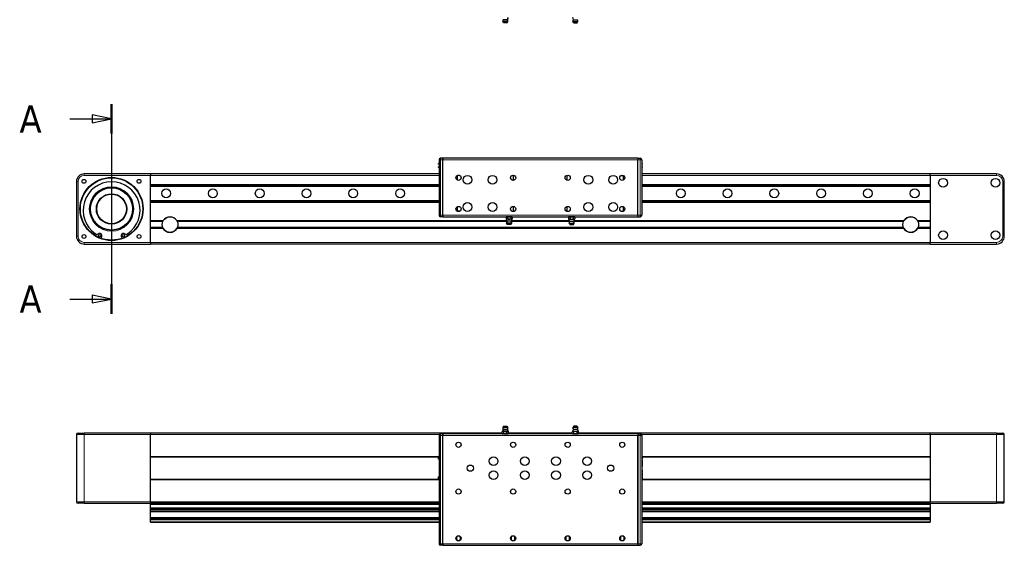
# Model space of a CAD drawing. Header units: millimetres. Extents: x 0 to 4200, y 0 to 2970.
# Tile 4 of 6: x 1301 to 2564, y 1591 to 2266. Entities that reach past the tile are written whole.
import ezdxf

# ---------------------------------------------------------------- set-up
doc = ezdxf.new("R2010")
doc.units = ezdxf.units.MM
doc.header["$LTSCALE"] = 7
for name, color, linetype, lineweight in [('Linea di sezione (ISO)', 7, 'Continuous', 25), ('Visibile (ISO)', 7, 'Continuous', 25), ('Visibile sottile (ISO)', 7, 'Continuous', 13)]:
    doc.layers.add(name, color=color, linetype=linetype, lineweight=lineweight)
doc.styles.add('Etichetta testo (ISO)', font='tahoma.ttf')

# ---------------------------------------------------------------- blocks, each defined once
blk = doc.blocks.new('SezioneConv2d0')
at = {"layer": 'Linea di sezione (ISO)', "linetype": 'Continuous'}
for p, q in [((141.87, 215.71), (141.87, 188.85)), ((136.52, 213.83), (139.37, 213.83)), ((141.87, 213.83), (139.37, 214.33)), ((139.37, 214.33), (139.37, 213.33)), ((139.37, 213.83), (141.87, 213.83)), ((139.37, 213.33), (141.87, 213.83)), ((136.52, 190.73), (139.37, 190.73)), ((141.87, 190.73), (139.37, 191.23)), ((139.37, 191.23), (139.37, 190.23)), ((139.37, 190.73), (141.87, 190.73)), ((139.37, 190.23), (141.87, 190.73))]:
    blk.add_line(p, q, dxfattribs=at)
at = {"layer": 'Linea di sezione (ISO)', "linetype": 'Continuous', "lineweight": 50}
for p, q in [((141.87, 215.71), (141.87, 211.94)), ((141.87, 192.62), (141.87, 188.85))]:
    blk.add_line(p, q, dxfattribs=at)
at = {"layer": 'Linea di sezione (ISO)', "linetype": 'Continuous', "flags": 128}
for points in [[(139.37, 213.33), (141.87, 213.83), (139.37, 214.33), (139.37, 213.33)], [(139.37, 190.23), (141.87, 190.73), (139.37, 191.23), (139.37, 190.23)]]:
    blk.add_lwpolyline(points, dxfattribs=at)
at = {"layer": 'Linea di sezione (ISO)'}
for points in [[(139.37, 213.33), (141.87, 213.83), (139.37, 214.33), (139.37, 213.33)], [(139.37, 190.23), (141.87, 190.73), (139.37, 191.23), (139.37, 190.23)]]:
    blk.add_solid(points, dxfattribs=at)
at = {"layer": 'Linea di sezione (ISO)', "char_height": 3.5, "attachment_point": 7, "style": 'Etichetta testo (ISO)'}
for insert in [(130.07, 212.08), (130.07, 188.98)]:
    blk.add_mtext('A', dxfattribs=dict(at, insert=insert))

msp = doc.modelspace()

# ---------------------------------------------------------------- linework, layer by layer
at = {"layer": 'Visibile (ISO)'}
for p, q in [((1926.9, 2263), (1920.5, 2263)), ((1921.5, 2261.3), (1920.5, 2263)), ((1926.4, 2265.5), (1921.1, 2265.5)), ((1926, 2261.3), (1921.5, 2261.3)), ((1926, 2261.3), (1926.9, 2263)), ((2010.4, 2263), (2016.8, 2263)), ((2011.4, 2261.3), (2010.4, 2263)), ((2011, 2265.5), (2016.3, 2265.5)), ((2011.4, 2261.3), (2015.9, 2261.3)), ((2015.9, 2261.3), (2016.8, 2263)), ((1838.7, 2085.8), (1838.7, 2014.8)), ((1843.7, 2087.8), (1840.7, 2087.8)), ((2093.7, 2087.8), (1843.7, 2087.8)), ((1843.7, 2085.8), (1843.7, 2087.8)), ((1843.7, 2087.8), (1843.7, 2085.8)), ((1843.7, 2014.8), (1843.7, 2085.8)), ((1843.7, 2014.8), (1843.7, 2085.8)), ((2093.7, 2087.8), (2093.7, 2085.8)), ((2093.7, 2087.8), (2096.7, 2087.8)), ((2093.7, 2087.8), (2093.7, 2085.8)), ((2093.7, 2014.8), (2093.7, 2085.8)), ((2093.7, 2014.8), (2093.7, 2085.8)), ((2098.7, 2085.8), (2098.7, 2014.8)), ((1838.7, 2081.3), (1838.2, 2081.3)), ((1838.2, 2080.4), (1838.2, 2081.3)), ((1838.7, 2080.4), (1838.2, 2080.4)), ((1838.7, 2076.7), (1838.2, 2076.7)), ((1838.2, 2075.8), (1838.2, 2076.7)), ((1838.7, 2075.8), (1838.2, 2075.8)), ((2098.7, 2081.3), (2099.2, 2081.3)), ((2098.7, 2080.4), (2099.2, 2080.4)), ((2098.7, 2076.7), (2099.2, 2076.7)), ((2098.7, 2075.8), (2099.2, 2075.8)), ((2099.2, 2081.3), (2099.2, 2080.4)), ((2099.2, 2076.7), (2099.2, 2075.8)), ((1468.7, 2067.8), (1383.7, 2067.8)), ((1468.7, 2067.8), (1468.7, 2065.8)), ((1838.7, 2067.8), (1468.7, 2067.8)), ((1468.7, 2067.8), (1468.7, 2065.8)), ((1468.7, 2054.3), (1468.7, 2065.8)), ((1468.7, 2054.3), (1468.7, 2065.8)), ((1862.3, 2065.8), (1862.3, 2065.8)), ((1865.1, 2065.8), (1862.3, 2065.8)), ((1862.3, 2059.8), (1862.3, 2065.8)), ((1934.3, 2059.5), (1934.3, 2066.1)), ((2003.1, 2059.5), (2003.1, 2066.1)), ((2072.3, 2065.8), (2075.1, 2065.8)), ((2075.1, 2065.8), (2075.1, 2065.8)), ((2075.1, 2059.8), (2075.1, 2065.8)), ((2468.7, 2067.8), (2098.7, 2067.8)), ((2468.7, 2065.8), (2468.7, 2067.8)), ((2553.7, 2067.8), (2468.7, 2067.8)), ((2468.7, 2065.8), (2468.7, 2067.8)), ((2468.7, 2065.8), (2468.7, 2054.3)), ((2468.7, 2065.8), (2468.7, 2054.3)), ((1373.7, 2057.8), (1373.7, 1987.8)), ((1468.7, 2054.3), (1838.7, 2054.3)), ((1468.7, 2052.6), (1468.7, 2054.3)), ((1468.7, 2052.6), (1838.7, 2052.6)), ((1468.7, 2052.1), (1468.7, 2052.6)), ((1468.7, 2052.1), (1838.7, 2052.1)), ((1468.7, 2033.5), (1468.7, 2052.1)), ((2098.7, 2054.3), (2468.7, 2054.3)), ((2098.7, 2052.6), (2468.7, 2052.6)), ((2098.7, 2052.1), (2468.7, 2052.1)), ((2468.7, 2054.3), (2468.7, 2052.6)), ((2468.7, 2052.6), (2468.7, 2052.1)), ((2468.7, 2052.1), (2468.7, 2033.5)), ((2563.7, 1987.8), (2563.7, 2057.8)), ((1468.7, 2033.5), (1838.7, 2033.5)), ((1468.7, 2033), (1468.7, 2033.5)), ((2098.7, 2033.5), (2468.7, 2033.5)), ((2468.7, 2033.5), (2468.7, 2033)), ((1468.7, 2031.3), (1468.7, 2033)), ((1468.7, 2033), (1838.7, 2033)), ((1468.7, 1979.8), (1468.7, 2031.3)), ((1468.7, 2007.8), (1468.7, 2031.3)), ((1468.7, 2031.3), (1838.7, 2031.3)), ((1862.3, 2019.8), (1862.3, 2025.8)), ((1934.3, 2019.5), (1934.3, 2026.1)), ((2003.1, 2019.5), (2003.1, 2026.1)), ((2075.1, 2019.8), (2075.1, 2025.8)), ((2098.7, 2033), (2468.7, 2033)), ((2098.7, 2031.3), (2468.7, 2031.3)), ((2468.7, 2033), (2468.7, 2031.3)), ((2468.7, 2031.3), (2468.7, 1979.8)), ((2468.7, 2031.3), (2468.7, 2007.8)), ((1843.7, 2012.8), (1840.7, 2012.8)), ((1843.7, 2012.8), (1843.7, 2014.8)), ((1843.7, 2014.8), (1843.7, 2012.8)), ((1843.7, 2012.8), (2093.7, 2012.8)), ((1865.1, 2019.8), (1862.3, 2019.8)), ((1862.3, 2019.8), (1862.3, 2019.8)), ((1925.2, 2012.8), (1924.6, 2012.5)), ((1924.6, 2012.5), (1924.6, 2010.1)), ((1925.2, 2009.8), (1924.6, 2010.1)), ((1932.2, 2009.8), (1925.1, 2009.8)), ((1926.7, 2012.5), (1926.7, 2010.1)), ((1930.7, 2012.5), (1930.7, 2010.1)), ((1932.2, 2012.8), (1932.7, 2012.5)), ((1932.2, 2009.8), (1932.7, 2010.1)), ((1932.7, 2012.5), (1932.7, 2010.1)), ((2005.2, 2012.8), (2004.6, 2012.5)), ((2004.6, 2012.5), (2004.6, 2010.1)), ((2005.2, 2009.8), (2004.6, 2010.1)), ((2005.1, 2009.8), (2012.2, 2009.8)), ((2006.7, 2012.5), (2006.7, 2010.1)), ((2010.7, 2012.5), (2010.7, 2010.1)), ((2012.2, 2012.8), (2012.7, 2012.5)), ((2012.2, 2009.8), (2012.7, 2010.1)), ((2012.7, 2012.5), (2012.7, 2010.1)), ((2072.3, 2019.8), (2075.1, 2019.8)), ((2075.1, 2019.8), (2075.1, 2019.8)), ((2093.7, 2014.8), (2093.7, 2012.8)), ((2093.7, 2014.8), (2093.7, 2012.8)), ((2093.7, 2012.8), (2096.7, 2012.8)), ((1484.5, 2006.8), (1468.7, 2006.8)), ((1484.5, 1998.8), (1468.7, 1998.8)), ((1468.7, 1979.8), (1468.7, 1997.8)), ((1925.7, 2006.8), (1502.9, 2006.8)), ((2434.5, 1998.8), (1502.9, 1998.8)), ((1931.9, 2004.7), (1925.4, 2004.7)), ((1926.4, 2003), (1925.4, 2004.7)), ((1931.4, 2007.2), (1926, 2007.2)), ((1931, 2003), (1926.4, 2003)), ((1931, 2003), (1931.9, 2004.7)), ((2005.7, 2006.8), (1931.6, 2006.8)), ((2005.4, 2004.7), (2011.9, 2004.7)), ((2006.4, 2003), (2005.4, 2004.7)), ((2006, 2007.2), (2011.4, 2007.2)), ((2006.4, 2003), (2011, 2003)), ((2011, 2003), (2011.9, 2004.7)), ((2434.5, 2006.8), (2011.6, 2006.8)), ((2468.7, 2006.8), (2452.9, 2006.8)), ((2468.7, 1998.8), (2452.9, 1998.8)), ((2468.7, 1997.8), (2468.7, 1979.8)), ((1405.2, 1985.1), (1406.2, 1987.3)), ((1431.2, 1987.3), (1432.2, 1985.1)), ((1383.7, 1977.8), (1468.7, 1977.8)), ((1468.7, 1979.8), (1468.7, 1977.8)), ((1468.7, 1979.8), (1468.7, 1977.8)), ((2468.7, 1977.8), (1468.7, 1977.8)), ((2468.7, 1977.8), (2468.7, 1979.8)), ((2468.7, 1977.8), (2468.7, 1979.8)), ((2468.7, 1977.8), (2553.7, 1977.8)), ((1921.5, 1744.2), (1920.5, 1742.5)), ((1921.5, 1744.2), (1926, 1744.2)), ((1926, 1744.2), (1926.9, 1742.5)), ((2011.4, 1744.2), (2010.4, 1742.5)), ((2015.9, 1744.2), (2011.4, 1744.2)), ((2015.9, 1744.2), (2016.8, 1742.5)), ((1373.7, 1733.4), (1373.7, 1647.4)), ((1375.7, 1735.4), (1383.7, 1735.4)), ((1468.7, 1735.4), (1383.7, 1735.4)), ((1468.7, 1735.4), (1468.7, 1733.4)), ((1919.6, 1735.4), (1468.7, 1735.4)), ((1468.7, 1735.4), (1468.7, 1733.4)), ((1468.7, 1647.4), (1468.7, 1733.4)), ((1468.7, 1705.4), (1468.7, 1733.4)), ((1838.7, 1732.4), (1838.7, 1593.4)), ((1843.7, 1734.4), (1840.7, 1734.4)), ((2093.7, 1734.4), (1843.7, 1734.4)), ((1843.7, 1732.4), (1843.7, 1734.4)), ((1843.7, 1734.4), (1843.7, 1732.4)), ((1843.7, 1593.4), (1843.7, 1732.4)), ((1843.7, 1593.4), (1843.7, 1732.4)), ((1920.2, 1737.4), (1919.6, 1737.1)), ((1919.6, 1734.7), (1919.6, 1737.1)), ((1920.2, 1734.4), (1919.6, 1734.7)), ((1920.6, 1737.4), (1920.2, 1737.4)), ((1920.5, 1742.5), (1926.9, 1742.5)), ((1920.6, 1737.4), (1920.7, 1737.4)), ((1923.6, 1737.4), (1920.7, 1737.4)), ((1921.1, 1740), (1926.4, 1740)), ((1921.7, 1734.7), (1921.7, 1737.1)), ((1923.6, 1737.4), (1923.7, 1737.4)), ((1923.7, 1737.4), (1927.2, 1737.4)), ((1925.7, 1734.7), (1925.7, 1737.1)), ((1927.2, 1737.4), (1927.7, 1737.1)), ((1927.2, 1734.4), (1927.7, 1734.7)), ((1927.7, 1734.7), (1927.7, 1737.1)), ((2009.6, 1735.4), (1927.7, 1735.4)), ((2010.2, 1737.4), (2009.6, 1737.1)), ((2009.6, 1734.7), (2009.6, 1737.1)), ((2010.2, 1734.4), (2009.6, 1734.7)), ((2013.6, 1737.4), (2010.1, 1737.4)), ((2016.8, 1742.5), (2010.4, 1742.5)), ((2016.3, 1740), (2011, 1740)), ((2011.7, 1734.7), (2011.7, 1737.1)), ((2013.7, 1737.4), (2013.6, 1737.4)), ((2016.7, 1737.4), (2013.7, 1737.4)), ((2015.7, 1734.7), (2015.7, 1737.1)), ((2017.2, 1737.4), (2016.7, 1737.4)), ((2016.7, 1737.4), (2016.7, 1737.4)), ((2017.2, 1737.4), (2017.7, 1737.1)), ((2017.2, 1734.4), (2017.7, 1734.7)), ((2017.7, 1734.7), (2017.7, 1737.1)), ((2468.7, 1735.4), (2017.7, 1735.4)), ((2093.7, 1734.4), (2093.7, 1732.4)), ((2093.7, 1734.4), (2096.7, 1734.4)), ((2093.7, 1734.4), (2093.7, 1732.4)), ((2093.7, 1732.4), (2093.7, 1593.4)), ((2093.7, 1593.4), (2093.7, 1732.4)), ((2098.7, 1732.4), (2098.7, 1593.4)), ((2468.7, 1733.4), (2468.7, 1735.4)), ((2553.7, 1735.4), (2468.7, 1735.4)), ((2468.7, 1733.4), (2468.7, 1735.4)), ((2468.7, 1733.4), (2468.7, 1647.4)), ((2468.7, 1733.4), (2468.7, 1705.4)), ((2553.7, 1735.4), (2561.7, 1735.4)), ((2563.7, 1647.4), (2563.7, 1733.4)), ((1838.2, 1704.9), (1468.7, 1704.9)), ((1838.7, 1705.4), (1838.2, 1705.4)), ((1838.2, 1701.8), (1838.2, 1705.4)), ((2098.7, 1705.4), (2099.2, 1705.4)), ((2099.2, 1705.4), (2099.2, 1701.8)), ((2468.7, 1704.9), (2099.2, 1704.9)), ((1838.7, 1701.8), (1838.2, 1701.8)), ((2098.7, 1701.8), (2099.2, 1701.8)), ((2098.7, 1700.5), (2099.2, 1700.5)), ((2098.7, 1699.7), (2099.2, 1699.7)), ((2098.7, 1698.1), (2099.2, 1698.1)), ((2098.7, 1696.6), (2099.2, 1696.6)), ((2098.7, 1695.7), (2099.2, 1695.7)), ((2098.7, 1693.1), (2099.2, 1693.1)), ((2098.7, 1692.3), (2099.2, 1692.3)), ((2099.2, 1700.5), (2099.2, 1699.7)), ((2099.2, 1699.7), (2099.2, 1698.1)), ((2099.2, 1698.1), (2099.2, 1696.6)), ((2099.2, 1696.6), (2099.2, 1695.7)), ((2099.2, 1695.7), (2099.2, 1693.1)), ((2099.2, 1693.1), (2099.2, 1692.3)), ((2098.7, 1690.5), (2099.2, 1690.5)), ((2098.7, 1688), (2099.2, 1688)), ((2098.7, 1688), (2099.2, 1688)), ((2098.7, 1686.4), (2099.2, 1686.4)), ((2098.7, 1685.5), (2099.2, 1685.5)), ((2098.7, 1685.5), (2099.2, 1685.5)), ((2098.7, 1684.7), (2099.2, 1684.7)), ((2098.7, 1683.9), (2099.2, 1683.9)), ((2098.7, 1682.3), (2099.2, 1682.3)), ((2098.7, 1680.8), (2099.2, 1680.8)), ((2098.7, 1679.9), (2099.2, 1679.9)), ((2099.2, 1688), (2099.2, 1690.5)), ((2099.2, 1688), (2099.2, 1686.4)), ((2099.2, 1686.4), (2099.2, 1685.5)), ((2099.2, 1684.7), (2099.2, 1683.9)), ((2099.2, 1683.9), (2099.2, 1682.3)), ((2099.2, 1682.3), (2099.2, 1680.8)), ((2099.2, 1680.8), (2099.2, 1679.9)), ((1468.7, 1675.9), (1838.2, 1675.9)), ((1468.7, 1647.4), (1468.7, 1675.4)), ((1838.7, 1679.1), (1838.2, 1679.1)), ((1838.2, 1675.4), (1838.2, 1679.1)), ((1838.7, 1675.4), (1838.2, 1675.4)), ((2098.7, 1679.1), (2099.2, 1679.1)), ((2098.7, 1675.4), (2099.2, 1675.4)), ((2099.2, 1679.1), (2099.2, 1675.4)), ((2099.2, 1675.9), (2468.7, 1675.9)), ((2468.7, 1675.4), (2468.7, 1647.4)), ((1383.7, 1645.4), (1375.7, 1645.4)), ((1383.7, 1645.4), (1468.7, 1645.4)), ((1468.7, 1647.4), (1468.7, 1645.4)), ((1468.7, 1647.4), (1468.7, 1645.4)), ((1838.7, 1645.4), (1468.7, 1645.4)), ((1468.7, 1644.2), (1468.7, 1645.4)), ((1468.7, 1644.2), (1838.7, 1644.2)), ((1468.7, 1639.5), (1468.7, 1644.2)), ((2468.7, 1645.4), (2098.7, 1645.4)), ((2098.7, 1644.2), (2468.7, 1644.2)), ((2468.7, 1645.4), (2468.7, 1647.4)), ((2468.7, 1645.4), (2468.7, 1647.4)), ((2468.7, 1645.4), (2553.7, 1645.4)), ((2468.7, 1645.4), (2468.7, 1644.2)), ((2468.7, 1644.2), (2468.7, 1639.5)), ((2561.7, 1645.4), (2553.7, 1645.4)), ((1468.7, 1639.5), (1838.7, 1639.5)), ((1468.7, 1638.6), (1468.7, 1639.5)), ((1468.7, 1638.6), (1838.7, 1638.6)), ((1468.7, 1637.2), (1468.7, 1638.6)), ((1468.7, 1637.2), (1838.7, 1637.2)), ((1468.7, 1635.2), (1468.7, 1637.2)), ((1468.7, 1635.2), (1838.7, 1635.2)), ((1468.7, 1634.7), (1468.7, 1635.2)), ((1468.7, 1634.7), (1838.7, 1634.7)), ((1468.7, 1627), (1468.7, 1634.7)), ((2098.7, 1639.5), (2468.7, 1639.5)), ((2098.7, 1638.6), (2468.7, 1638.6)), ((2098.7, 1637.2), (2468.7, 1637.2)), ((2098.7, 1635.2), (2468.7, 1635.2)), ((2098.7, 1634.7), (2468.7, 1634.7)), ((2468.7, 1639.5), (2468.7, 1638.6)), ((2468.7, 1638.6), (2468.7, 1637.2)), ((2468.7, 1637.2), (2468.7, 1635.2)), ((2468.7, 1635.2), (2468.7, 1634.7)), ((2468.7, 1634.7), (2468.7, 1627)), ((1468.7, 1627), (1838.7, 1627)), ((1468.7, 1626.4), (1468.7, 1627)), ((1468.7, 1626.4), (1838.7, 1626.4)), ((1468.7, 1624.5), (1468.7, 1626.4)), ((1468.7, 1624.5), (1838.7, 1624.5)), ((1468.7, 1621.7), (1468.7, 1624.5)), ((1468.7, 1621.7), (1838.7, 1621.7)), ((1468.7, 1621.2), (1468.7, 1621.7)), ((1468.7, 1621.2), (1838.7, 1621.2)), ((2098.7, 1627), (2468.7, 1627)), ((2098.7, 1626.4), (2468.7, 1626.4)), ((2098.7, 1624.5), (2468.7, 1624.5)), ((2098.7, 1621.7), (2468.7, 1621.7)), ((2098.7, 1621.2), (2468.7, 1621.2)), ((2468.7, 1627), (2468.7, 1626.4)), ((2468.7, 1626.4), (2468.7, 1624.5)), ((2468.7, 1624.5), (2468.7, 1621.7)), ((2468.7, 1621.7), (2468.7, 1621.2)), ((1843.7, 1591.4), (1840.7, 1591.4)), ((1843.7, 1591.4), (1843.7, 1593.4)), ((1843.7, 1593.4), (1843.7, 1591.4)), ((1843.7, 1591.4), (2093.7, 1591.4)), ((2093.7, 1593.4), (2093.7, 1591.4)), ((2093.7, 1593.4), (2093.7, 1591.4)), ((2093.7, 1591.4), (2096.7, 1591.4))]:
    msp.add_line(p, q, dxfattribs=at)
for centre, radius in [((1418.7, 2022.8), 40.5), ((1418.7, 2022.8), 40), ((1383.3, 2058.2), 2.46), ((1454, 2058.2), 2.46), ((1863.7, 2062.8), 3.32), ((1875.2, 2060.3), 5.6), ((1875.2, 2060.3), 5.6), ((1907.2, 2060.3), 5.6), ((1907.2, 2060.3), 5.6), ((1933.7, 2062.8), 3.32), ((2003.7, 2062.8), 3.32), ((2030.2, 2060.3), 5.6), ((2030.2, 2060.3), 5.6), ((2062.2, 2060.3), 5.6), ((2062.2, 2060.3), 5.6), ((2073.7, 2062.8), 3.32), ((2485.1, 2056.4), 5.6), ((2552.3, 2056.4), 5.6), ((1418.7, 2022.8), 27.5), ((1418.7, 2022.8), 27), ((1488.7, 2042.8), 5.6), ((1488.7, 2042.8), 5.6), ((1548.7, 2042.8), 5.6), ((1548.7, 2042.8), 5.6), ((1608.7, 2042.8), 5.6), ((1608.7, 2042.8), 5.6), ((1668.7, 2042.8), 5.6), ((1668.7, 2042.8), 5.6), ((1728.7, 2042.8), 5.6), ((1728.7, 2042.8), 5.6), ((1788.7, 2042.8), 5.6), ((1788.7, 2042.8), 5.6), ((2148.7, 2042.8), 5.6), ((2148.7, 2042.8), 5.6), ((2208.7, 2042.8), 5.6), ((2208.7, 2042.8), 5.6), ((2268.7, 2042.8), 5.6), ((2268.7, 2042.8), 5.6), ((2328.7, 2042.8), 5.6), ((2328.7, 2042.8), 5.6), ((2388.7, 2042.8), 5.6), ((2388.7, 2042.8), 5.6), ((2448.7, 2042.8), 5.6), ((2448.7, 2042.8), 5.6), ((1418.7, 2022.8), 19.5), ((1418.7, 2022.8), 19), ((1863.7, 2022.8), 3.32), ((1875.2, 2025.3), 5.6), ((1875.2, 2025.3), 5.6), ((1907.2, 2025.3), 5.6), ((1907.2, 2025.3), 5.6), ((1933.7, 2022.8), 3.32), ((2003.7, 2022.8), 3.32), ((2030.2, 2025.3), 5.6), ((2030.2, 2025.3), 5.6), ((2062.2, 2025.3), 5.6), ((2062.2, 2025.3), 5.6), ((2073.7, 2022.8), 3.32), ((1493.7, 2002.8), 10), ((2443.7, 2002.8), 10), ((1383.3, 1987.4), 2.46), ((1403.4, 1988.5), 1.5), ((1433.9, 1988.5), 1.5), ((1454, 1987.4), 2.46), ((2485.1, 1989.2), 5.6), ((2552.3, 1989.2), 5.6), ((1863.7, 1720.4), 3.32), ((1933.7, 1720.4), 3.32), ((2003.7, 1720.4), 3.32), ((2073.7, 1720.4), 3.32), ((1908.7, 1699.4), 5.6), ((1908.7, 1699.4), 5.6), ((1948.7, 1699.4), 5.6), ((1948.7, 1699.4), 5.6), ((1988.7, 1699.4), 5.6), ((1988.7, 1699.4), 5.6), ((2028.7, 1699.4), 5.6), ((2028.7, 1699.4), 5.6), ((1878.7, 1690.4), 4), ((2058.7, 1690.4), 4), ((1908.7, 1681.4), 5.6), ((1908.7, 1681.4), 5.6), ((1948.7, 1681.4), 5.6), ((1948.7, 1681.4), 5.6), ((1988.7, 1681.4), 5.6), ((1988.7, 1681.4), 5.6), ((2028.7, 1681.4), 5.6), ((2028.7, 1681.4), 5.6), ((1863.7, 1660.4), 3.32), ((1933.7, 1660.4), 3.32), ((2003.7, 1660.4), 3.32), ((2073.7, 1660.4), 3.32), ((1863.7, 1600.4), 3.32), ((1933.7, 1600.4), 3.32), ((2003.7, 1600.4), 3.32), ((2073.7, 1600.4), 3.32)]:
    msp.add_circle(centre, radius, dxfattribs=at)
for centre, radius, start, end in [((1923.7, 2263.6), 3.25, 144.6254, 190.6387), ((1932.4, 2265), 6, 148.6687, 174.773), ((1923.7, 2263.6), 3.25, 349.3613, 35.3746), ((2005, 2265), 6, 5.227, 31.3313), ((2013.6, 2263.6), 3.25, 144.6254, 190.6387), ((2013.6, 2263.6), 3.25, 349.3613, 35.3746), ((1840.7, 2085.8), 2, 90, 180), ((2096.7, 2085.8), 2, 0, 90), ((1383.7, 2057.8), 10, 90, 180), ((2553.7, 2057.8), 10, 0, 90), ((1418.7, 2021.1), 36.5, 304.221, 235.779), ((1493.7, 2002.8), 10, 30, 150), ((1840.7, 2014.8), 2, 180, 270), ((1920, 2006.7), 6, 5.227, 31.3313), ((1937.4, 2006.7), 6, 148.6687, 174.773), ((2000, 2006.7), 6, 5.227, 31.3313), ((2017.4, 2006.7), 6, 148.6687, 174.773), ((2096.7, 2014.8), 2, 270, 0), ((2443.7, 2002.8), 10, 30, 150), ((1493.7, 2002.8), 10, 210, 330), ((1928.6, 2005.3), 3.25, 144.6254, 190.6387), ((1928.7, 2005.3), 3.25, 349.3613, 35.3746), ((2008.6, 2005.3), 3.25, 144.6254, 190.6387), ((2008.7, 2005.3), 3.25, 349.3613, 35.3746), ((2443.7, 2002.8), 10, 210, 330), ((1383.7, 1987.8), 10, 180, 270), ((1399.8, 1993.4), 3, 235.779, 306.7369), ((1403.4, 1988.5), 3, 336.0025, 126.7369), ((1433.9, 1988.5), 3, 53.2631, 203.9975), ((1437.5, 1993.4), 3, 233.2631, 304.221), ((2553.7, 1987.8), 10, 270, 0), ((1375.7, 1733.4), 2, 90, 180), ((1840.7, 1732.4), 2, 90, 180), ((1915.1, 1740.6), 6, 328.6687, 354.773), ((1923.7, 1741.9), 3.25, 169.3613, 215.3746), ((1923.7, 1741.9), 3.25, 324.6254, 10.6387), ((1932.4, 1740.6), 6, 185.227, 211.3313), ((2005, 1740.6), 6, 328.6687, 354.773), ((2013.6, 1741.9), 3.25, 169.3613, 215.3746), ((2013.6, 1741.9), 3.25, 324.6254, 10.6387), ((2022.3, 1740.6), 6, 185.227, 211.3313), ((2096.7, 1732.4), 2, 0, 90), ((2561.7, 1733.4), 2, 0, 90), ((1375.7, 1647.4), 2, 180, 270), ((2561.7, 1647.4), 2, 270, 0), ((1840.7, 1593.4), 2, 180, 270), ((2096.7, 1593.4), 2, 270, 0)]:
    msp.add_arc(centre, radius, start, end, dxfattribs=at)
for points in [[(1925.6, 2012.8), (1925.2, 2012.8), (1924.6, 2012.5)], [(1924.6, 2010.1), (1925.2, 2009.8), (1925.6, 2009.8)], [(1926.7, 2012.5), (1926.1, 2012.8), (1925.7, 2012.8)], [(1925.7, 2009.8), (1926.1, 2009.8), (1926.7, 2010.1)], [(1928.6, 2012.8), (1927.7, 2012.8), (1926.7, 2012.5)], [(1926.7, 2010.1), (1927.7, 2009.8), (1928.6, 2009.8)], [(1930.7, 2012.5), (1929.7, 2012.8), (1928.7, 2012.8)], [(1928.7, 2009.8), (1929.7, 2009.8), (1930.7, 2010.1)], [(1931.7, 2012.8), (1931.2, 2012.8), (1930.7, 2012.5)], [(1930.7, 2010.1), (1931.2, 2009.8), (1931.7, 2009.8)], [(1932.7, 2012.5), (1932.2, 2012.8), (1931.7, 2012.8)], [(1931.7, 2009.8), (1932.2, 2009.8), (1932.7, 2010.1)], [(2005.6, 2012.8), (2005.2, 2012.8), (2004.6, 2012.5)], [(2004.6, 2010.1), (2005.2, 2009.8), (2005.6, 2009.8)], [(2006.7, 2012.5), (2006.1, 2012.8), (2005.7, 2012.8)], [(2005.7, 2009.8), (2006.1, 2009.8), (2006.7, 2010.1)], [(2008.6, 2012.8), (2007.7, 2012.8), (2006.7, 2012.5)], [(2006.7, 2010.1), (2007.7, 2009.8), (2008.6, 2009.8)], [(2010.7, 2012.5), (2009.7, 2012.8), (2008.7, 2012.8)], [(2008.7, 2009.8), (2009.7, 2009.8), (2010.7, 2010.1)], [(2011.7, 2012.8), (2011.2, 2012.8), (2010.7, 2012.5)], [(2010.7, 2010.1), (2011.2, 2009.8), (2011.7, 2009.8)], [(2012.7, 2012.5), (2012.2, 2012.8), (2011.7, 2012.8)], [(2011.7, 2009.8), (2012.2, 2009.8), (2012.7, 2010.1)], [(1920.6, 1737.4), (1920.2, 1737.4), (1919.6, 1737.1)], [(1919.6, 1734.7), (1920.2, 1734.4), (1920.6, 1734.4)], [(1921.7, 1737.1), (1921.1, 1737.4), (1920.7, 1737.4)], [(1920.7, 1734.4), (1921.1, 1734.4), (1921.7, 1734.7)], [(1923.6, 1737.4), (1922.7, 1737.4), (1921.7, 1737.1)], [(1921.7, 1734.7), (1922.7, 1734.4), (1923.6, 1734.4)], [(1925.7, 1737.1), (1924.7, 1737.4), (1923.7, 1737.4)], [(1923.7, 1734.4), (1924.7, 1734.4), (1925.7, 1734.7)], [(1926.7, 1737.4), (1926.2, 1737.4), (1925.7, 1737.1)], [(1925.7, 1734.7), (1926.2, 1734.4), (1926.7, 1734.4)], [(1927.7, 1737.1), (1927.2, 1737.4), (1926.7, 1737.4)], [(1926.7, 1734.4), (1927.2, 1734.4), (1927.7, 1734.7)], [(2010.6, 1737.4), (2010.2, 1737.4), (2009.6, 1737.1)], [(2009.6, 1734.7), (2010.2, 1734.4), (2010.6, 1734.4)], [(2011.7, 1737.1), (2011.1, 1737.4), (2010.7, 1737.4)], [(2010.7, 1734.4), (2011.1, 1734.4), (2011.7, 1734.7)], [(2013.6, 1737.4), (2012.7, 1737.4), (2011.7, 1737.1)], [(2011.7, 1734.7), (2012.7, 1734.4), (2013.6, 1734.4)], [(2015.7, 1737.1), (2014.7, 1737.4), (2013.7, 1737.4)], [(2013.7, 1734.4), (2014.7, 1734.4), (2015.7, 1734.7)], [(2016.7, 1737.4), (2016.2, 1737.4), (2015.7, 1737.1)], [(2015.7, 1734.7), (2016.2, 1734.4), (2016.7, 1734.4)], [(2017.7, 1737.1), (2017.2, 1737.4), (2016.7, 1737.4)], [(2016.7, 1734.4), (2017.2, 1734.4), (2017.7, 1734.7)]]:
    msp.add_rational_spline(points, [1, 1.03575377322, 1], degree=2, dxfattribs=at)
for points, knots in [([(1861.9, 1603.2), (1861.8, 1603.1), (1861.8, 1603), (1861.6, 1602.5), (1861.4, 1602.1), (1861.3, 1601.3), (1861.3, 1600.8), (1861.3, 1600), (1861.3, 1599.6), (1861.4, 1598.8), (1861.6, 1598.4), (1861.8, 1597.9), (1861.8, 1597.8), (1861.9, 1597.6)], [0.7460028, 0.7460028, 0.7460028, 0.7460028, 0.7882449, 0.7882449, 0.9074027, 0.9074027, 1.0265606, 1.0265606, 1.1457184, 1.1457184, 1.2648763, 1.2648763, 1.3071183, 1.3071183, 1.3071183, 1.3071183]), ([(1865.5, 1597.6), (1865.5, 1597.8), (1865.6, 1597.9), (1865.8, 1598.4), (1865.9, 1598.8), (1866.1, 1599.6), (1866.1, 1600), (1866.1, 1600.4), (1866.1, 1600.8), (1866.1, 1601.3), (1865.9, 1602.1), (1865.8, 1602.5), (1865.6, 1603), (1865.5, 1603.1), (1865.5, 1603.2)], [-0.2805578, -0.2805578, -0.2805578, -0.2805578, -0.2383157, -0.2383157, -0.1191578, -0.1191578, 0, 0, 0, 0.1191578, 0.1191578, 0.2383157, 0.2383157, 0.2805578, 0.2805578, 0.2805578, 0.2805578]), ([(1931.9, 1603.2), (1931.8, 1603.1), (1931.8, 1603), (1931.6, 1602.5), (1931.4, 1602.1), (1931.3, 1601.3), (1931.3, 1600.8), (1931.3, 1600), (1931.3, 1599.6), (1931.4, 1598.8), (1931.6, 1598.4), (1931.8, 1597.9), (1931.8, 1597.8), (1931.9, 1597.6)], [0.7460028, 0.7460028, 0.7460028, 0.7460028, 0.7882449, 0.7882449, 0.9074027, 0.9074027, 1.0265606, 1.0265606, 1.1457184, 1.1457184, 1.2648763, 1.2648763, 1.3071183, 1.3071183, 1.3071183, 1.3071183]), ([(1935.5, 1597.6), (1935.5, 1597.8), (1935.6, 1597.9), (1935.8, 1598.4), (1935.9, 1598.8), (1936.1, 1599.6), (1936.1, 1600), (1936.1, 1600.4), (1936.1, 1600.8), (1936.1, 1601.3), (1935.9, 1602.1), (1935.8, 1602.5), (1935.6, 1603), (1935.5, 1603.1), (1935.5, 1603.2)], [-0.2805578, -0.2805578, -0.2805578, -0.2805578, -0.2383157, -0.2383157, -0.1191578, -0.1191578, 0, 0, 0, 0.1191578, 0.1191578, 0.2383157, 0.2383157, 0.2805578, 0.2805578, 0.2805578, 0.2805578]), ([(2001.9, 1603.2), (2001.8, 1603.1), (2001.8, 1603), (2001.6, 1602.5), (2001.4, 1602.1), (2001.3, 1601.3), (2001.3, 1600.8), (2001.3, 1600), (2001.3, 1599.6), (2001.4, 1598.8), (2001.6, 1598.4), (2001.8, 1597.9), (2001.8, 1597.8), (2001.9, 1597.6)], [0.7460028, 0.7460028, 0.7460028, 0.7460028, 0.7882449, 0.7882449, 0.9074027, 0.9074027, 1.0265606, 1.0265606, 1.1457184, 1.1457184, 1.2648763, 1.2648763, 1.3071183, 1.3071183, 1.3071183, 1.3071183]), ([(2005.5, 1597.6), (2005.5, 1597.8), (2005.6, 1597.9), (2005.8, 1598.4), (2005.9, 1598.8), (2006.1, 1599.6), (2006.1, 1600), (2006.1, 1600.4), (2006.1, 1600.8), (2006.1, 1601.3), (2005.9, 1602.1), (2005.8, 1602.5), (2005.6, 1603), (2005.5, 1603.1), (2005.5, 1603.2)], [-0.2805578, -0.2805578, -0.2805578, -0.2805578, -0.2383157, -0.2383157, -0.1191578, -0.1191578, 0, 0, 0, 0.1191578, 0.1191578, 0.2383157, 0.2383157, 0.2805578, 0.2805578, 0.2805578, 0.2805578]), ([(2071.9, 1603.2), (2071.8, 1603.1), (2071.8, 1603), (2071.6, 1602.5), (2071.4, 1602.1), (2071.3, 1601.3), (2071.3, 1600.8), (2071.3, 1600), (2071.3, 1599.6), (2071.4, 1598.8), (2071.6, 1598.4), (2071.8, 1597.9), (2071.8, 1597.8), (2071.9, 1597.6)], [0.7460028, 0.7460028, 0.7460028, 0.7460028, 0.7882449, 0.7882449, 0.9074027, 0.9074027, 1.0265606, 1.0265606, 1.1457184, 1.1457184, 1.2648763, 1.2648763, 1.3071183, 1.3071183, 1.3071183, 1.3071183]), ([(2075.5, 1597.6), (2075.5, 1597.8), (2075.6, 1597.9), (2075.8, 1598.4), (2075.9, 1598.8), (2076.1, 1599.6), (2076.1, 1600), (2076.1, 1600.4), (2076.1, 1600.8), (2076.1, 1601.3), (2075.9, 1602.1), (2075.8, 1602.5), (2075.6, 1603), (2075.5, 1603.1), (2075.5, 1603.2)], [-0.2805578, -0.2805578, -0.2805578, -0.2805578, -0.2383157, -0.2383157, -0.1191578, -0.1191578, 0, 0, 0, 0.1191578, 0.1191578, 0.2383157, 0.2383157, 0.2805578, 0.2805578, 0.2805578, 0.2805578])]:
    msp.add_open_spline(points, degree=3, knots=knots, dxfattribs=at)
at = {"layer": 'Visibile sottile (ISO)'}
for p, q in [((1838.7, 2085.8), (1840.7, 2085.8)), ((1840.7, 2087.8), (1840.7, 2085.8)), ((1840.7, 2014.8), (1840.7, 2085.8)), ((1843.7, 2085.8), (1840.7, 2085.8)), ((1843.7, 2085.8), (2093.7, 2085.8)), ((2093.7, 2085.8), (2096.7, 2085.8)), ((2096.7, 2087.8), (2096.7, 2085.8)), ((2098.7, 2085.8), (2096.7, 2085.8)), ((2096.7, 2014.8), (2096.7, 2085.8)), ((1383.7, 2067.8), (1383.7, 2065.8)), ((1383.7, 2065.8), (1468.7, 2065.8)), ((1838.7, 2065.8), (1468.7, 2065.8)), ((1935.1, 2065.8), (1934.3, 2065.8)), ((2003.1, 2065.8), (2002.3, 2065.8)), ((2468.7, 2065.8), (2098.7, 2065.8)), ((2468.7, 2065.8), (2553.7, 2065.8)), ((2553.7, 2067.8), (2553.7, 2065.8)), ((1373.7, 2057.8), (1375.7, 2057.8)), ((1375.7, 1987.8), (1375.7, 2057.8)), ((2563.7, 2057.8), (2561.7, 2057.8)), ((2561.7, 2057.8), (2561.7, 1987.8)), ((1840.7, 2014.8), (1838.7, 2014.8)), ((1840.7, 2014.8), (1840.7, 2012.8)), ((1843.7, 2014.8), (1840.7, 2014.8)), ((2093.7, 2014.8), (1843.7, 2014.8)), ((2093.7, 2014.8), (2096.7, 2014.8)), ((2096.7, 2014.8), (2098.7, 2014.8)), ((2096.7, 2014.8), (2096.7, 2012.8)), ((1485, 2007.8), (1468.7, 2007.8)), ((1484.5, 2006.6), (1468.7, 2006.6)), ((1484.5, 1999), (1468.7, 1999)), ((1485, 1997.8), (1468.7, 1997.8)), ((1925.9, 2007.8), (1502.3, 2007.8)), ((2435, 1997.8), (1502.3, 1997.8)), ((1925.7, 2006.6), (1502.9, 2006.6)), ((2434.5, 1999), (1502.9, 1999)), ((2005.9, 2007.8), (1931.5, 2007.8)), ((2005.7, 2006.6), (1931.7, 2006.6)), ((2435, 2007.8), (2011.5, 2007.8)), ((2434.5, 2006.6), (2011.7, 2006.6)), ((2468.7, 2007.8), (2452.3, 2007.8)), ((2468.7, 1997.8), (2452.3, 1997.8)), ((2468.7, 2006.6), (2452.9, 2006.6)), ((2468.7, 1999), (2452.9, 1999)), ((1373.7, 1987.8), (1375.7, 1987.8)), ((2563.7, 1987.8), (2561.7, 1987.8)), ((1468.7, 1979.8), (1383.7, 1979.8)), ((1383.7, 1977.8), (1383.7, 1979.8)), ((2468.7, 1979.8), (1468.7, 1979.8)), ((2553.7, 1979.8), (2468.7, 1979.8)), ((2553.7, 1977.8), (2553.7, 1979.8)), ((1383.7, 1733.4), (1373.7, 1733.4)), ((1383.7, 1733.4), (1383.7, 1735.4)), ((1383.7, 1733.4), (1468.7, 1733.4)), ((1383.7, 1647.4), (1383.7, 1733.4)), ((1839, 1733.4), (1468.7, 1733.4)), ((1838.7, 1732.4), (1840.7, 1732.4)), ((1840.7, 1734.4), (1840.7, 1732.4)), ((1840.7, 1593.4), (1840.7, 1732.4)), ((1843.7, 1732.4), (1840.7, 1732.4)), ((1843.7, 1732.4), (2093.7, 1732.4)), ((2093.7, 1732.4), (2096.7, 1732.4)), ((2096.7, 1734.4), (2096.7, 1732.4)), ((2098.7, 1732.4), (2096.7, 1732.4)), ((2096.7, 1593.4), (2096.7, 1732.4)), ((2468.7, 1733.4), (2098.4, 1733.4)), ((2468.7, 1733.4), (2553.7, 1733.4)), ((2553.7, 1733.4), (2553.7, 1735.4)), ((2563.7, 1733.4), (2553.7, 1733.4)), ((2553.7, 1733.4), (2553.7, 1647.4)), ((1838.2, 1705.4), (1468.7, 1705.4)), ((2468.7, 1705.4), (2099.2, 1705.4)), ((1838.2, 1704.4), (1468.7, 1704.4)), ((2468.7, 1704.4), (2099.2, 1704.4)), ((1838.2, 1676.4), (1468.7, 1676.4)), ((1838.2, 1675.4), (1468.7, 1675.4)), ((2468.7, 1676.4), (2099.2, 1676.4)), ((2468.7, 1675.4), (2099.2, 1675.4)), ((1373.7, 1647.4), (1383.7, 1647.4)), ((1383.7, 1647.4), (1383.7, 1645.4)), ((1468.7, 1647.4), (1383.7, 1647.4)), ((1838.7, 1647.4), (1468.7, 1647.4)), ((2468.7, 1647.4), (2098.7, 1647.4)), ((2553.7, 1647.4), (2468.7, 1647.4)), ((2553.7, 1647.4), (2553.7, 1645.4)), ((2553.7, 1647.4), (2563.7, 1647.4)), ((1840.7, 1593.4), (1838.7, 1593.4)), ((1840.7, 1593.4), (1840.7, 1591.4)), ((1843.7, 1593.4), (1840.7, 1593.4)), ((2093.7, 1593.4), (1843.7, 1593.4)), ((2093.7, 1593.4), (2096.7, 1593.4)), ((2096.7, 1593.4), (2098.7, 1593.4)), ((2096.7, 1593.4), (2096.7, 1591.4))]:
    msp.add_line(p, q, dxfattribs=at)
msp.add_circle((1418.7, 2022.8), 28.5, dxfattribs=at)
for centre, start, end in [((1383.7, 2057.8), 90, 180), ((2553.7, 2057.8), 0, 90), ((1383.7, 1987.8), 180, 270), ((2553.7, 1987.8), 270, 0)]:
    msp.add_arc(centre, 8, start, end, dxfattribs=at)

# ---------------------------------------------------------------- block references
at = {"layer": 'Linea di sezione (ISO)', "xscale": 10, "yscale": 10, "zscale": 10}
msp.add_blockref('SezioneConv2d0', (0, 0), dxfattribs=at)

doc.saveas('drawing.dxf')
